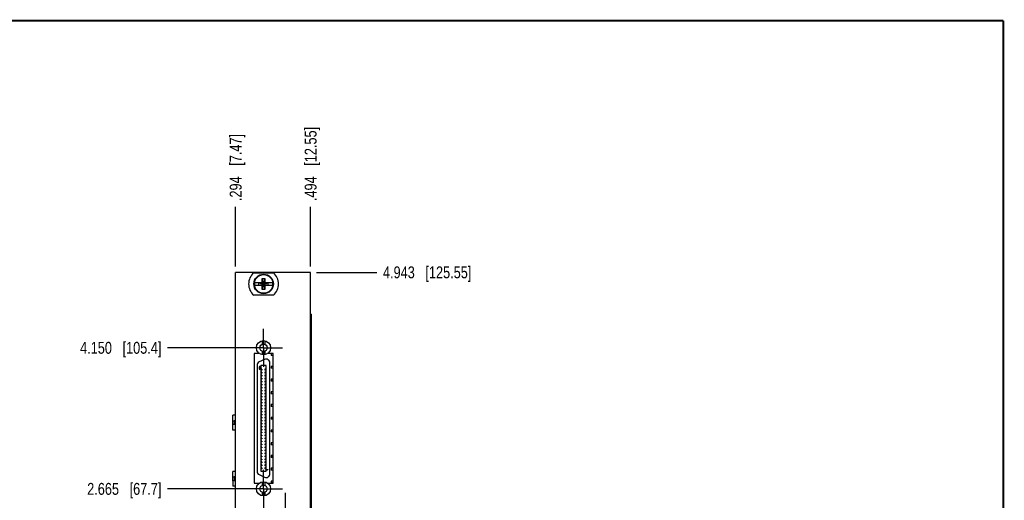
# Model space of a CAD drawing. Header units: inches. Extents: x 0.2 to 16.8, y 0.2 to 10.8.
# Tile 11 of 11: x 6.4 to 16.8, y 5.7 to 10.8. Entities that reach past the tile are written whole.
import ezdxf

# ---------------------------------------------------------------- set-up
doc = ezdxf.new("R2010")
doc.units = ezdxf.units.IN
doc.header["$LTSCALE"] = 0.935
doc.header["$MEASUREMENT"] = 0
doc.linetypes.add('CENTER', pattern=[0.6, 0.375, -0.075, 0.075, -0.075])
doc.layers.get('0').update_dxf_attribs({"linetype": 'CONTINUOUS'})
for name, color, linetype in [('COSMETIC', 7, 'CONTINUOUS'), ('DEFAULT_1', 7, 'CENTER'), ('DIMENSIONS', 7, 'CONTINUOUS')]:
    doc.layers.add(name, color=color, linetype=linetype)
doc.styles.get("Standard").update_dxf_attribs({"font": 'txt', "width": 0.8})
doc.dimstyles.new('DIMSTYLE_1', dxfattribs={"dimtxt": 0.125, "dimasz": 0.18, "dimexe": 0.125, "dimexo": 0.0625, "dimgap": 0.03125, "dimtad": 0, "dimtih": 1, "dimtoh": 1, "dimdec": 3, "dimzin": 4, "dimdsep": 46, "dimtxsty": 'STANDARD', "dimblk": '_FILLED', "dimblk1": '_FILLED', "dimblk2": '_FILLED', "dimcen": 0.09, "dimadec": 0, "dimazin": 0, "dimtp": 0.001, "dimtm": 0.001, "dimtfac": 1, "dimtdec": 3, "dimtofl": 0, "dimtmove": 0, "dimatfit": 3, "dimldrblk": '_FILLED', "dimfxl": 1, "dimtolj": 1, "dimtzin": 4, "dimarcsym": 0})

# ---------------------------------------------------------------- blocks, each defined once
blk = doc.blocks.new('*D3')
at = {"layer": 'DIMENSIONS', "color": 2, "linetype": 'CONTINUOUS'}
blk.add_line((8.91, 5.833), (7.962, 5.833), dxfattribs=at)
at = {"layer": 'DIMENSIONS', "color": 2, "linetype": 'CONTINUOUS', "insert": (7.899, 5.895), "char_height": 0.125, "width": 1.225, "attachment_point": 3, "line_spacing_factor": 0.9}
blk.add_mtext('2.665{\\Ftxt.shx;\\W1.000000;\\H0.125000; }[67.7]', dxfattribs=at)
blk = doc.blocks.new('_FILLED')
at = {"color": 0, "linetype": 'BYBLOCK'}
blk.add_solid([(0, 0), (-1, 0.174), (-1, -0.174)], dxfattribs=at)
blk = doc.blocks.new('*D4')
at = {"layer": 'DIMENSIONS', "color": 2, "linetype": 'CONTINUOUS'}
blk.add_line((8.91, 7.317), (7.962, 7.317), dxfattribs=at)
at = {"layer": 'DIMENSIONS', "color": 2, "linetype": 'CONTINUOUS', "insert": (7.899, 7.379), "char_height": 0.125, "width": 1.325, "attachment_point": 3, "line_spacing_factor": 0.9}
blk.add_mtext('4.150{\\Ftxt.shx;\\W1.000000;\\H0.125000; }[105.4]', dxfattribs=at)
blk = doc.blocks.new('*D5')
at = {"layer": 'DIMENSIONS', "color": 2, "linetype": 'CONTINUOUS'}
blk.add_line((9.53, 8.11), (10.165, 8.11), dxfattribs=at)
at = {"layer": 'DIMENSIONS', "color": 2, "linetype": 'CONTINUOUS', "insert": (10.228, 8.173), "char_height": 0.125, "width": 1.425, "attachment_point": 1, "line_spacing_factor": 0.9}
blk.add_mtext('4.943{\\Ftxt.shx;\\W1.000000;\\H0.125000; }[125.55]', dxfattribs=at)
blk = doc.blocks.new('*D9')
at = {"layer": 'DIMENSIONS', "color": 2, "linetype": 'CONTINUOUS'}
blk.add_line((8.679, 8.173), (8.679, 8.798), dxfattribs=at)
at = {"layer": 'DIMENSIONS', "color": 2, "linetype": 'CONTINUOUS', "insert": (8.617, 8.86), "char_height": 0.125, "width": 1.125, "attachment_point": 1, "rotation": 90, "line_spacing_factor": 0.9}
blk.add_mtext('.294{\\Ftxt.shx;\\W1.000000;\\H0.125000; }[7.47]', dxfattribs=at)
blk = doc.blocks.new('*D10')
at = {"layer": 'DIMENSIONS', "color": 2, "linetype": 'CONTINUOUS'}
blk.add_line((9.467, 8.173), (9.467, 8.798), dxfattribs=at)
at = {"layer": 'DIMENSIONS', "color": 2, "linetype": 'CONTINUOUS', "insert": (9.405, 8.86), "char_height": 0.125, "width": 1.225, "attachment_point": 1, "rotation": 90, "line_spacing_factor": 0.9}
blk.add_mtext('.494{\\Ftxt.shx;\\W1.000000;\\H0.125000; }[12.55]', dxfattribs=at)

msp = doc.modelspace()

# ---------------------------------------------------------------- linework, layer by layer
at = {"color": 7, "linetype": 'CONTINUOUS'}
for p, q in [((8.6793, 2.9725), (8.6793, 8.1104)), ((9.4673, 8.1104), (8.6793, 8.1104)), ((8.8695, 8.1069), (9.077, 8.1069)), ((9.4673, 2.9725), (9.4673, 8.1104)), ((8.8786, 8.0021), (8.9616, 8.0021)), ((8.8786, 7.9746), (8.9616, 7.9746)), ((8.9248, 7.9767), (8.9248, 8.0001)), ((8.9248, 7.9767), (9.0218, 8.0001)), ((8.9616, 8.0001), (8.9248, 8.0001)), ((8.9248, 8.0001), (9.0218, 7.9767)), ((8.9248, 7.9767), (8.9616, 7.9767)), ((8.9595, 7.9313), (8.9871, 8.0454)), ((8.9595, 8.0021), (8.9595, 8.0454)), ((8.9871, 7.9313), (8.9595, 8.0454)), ((8.9595, 8.0454), (8.9871, 8.0454)), ((8.9595, 7.9313), (8.9595, 7.9746)), ((8.9616, 8.0021), (8.9616, 8.0001)), ((8.9616, 7.9767), (8.985, 8.0001)), ((8.985, 7.9767), (8.9616, 8.0001)), ((8.9616, 7.9746), (8.9616, 7.9767)), ((8.985, 8.0021), (8.985, 8.0001)), ((8.985, 8.0021), (9.0679, 8.0021)), ((9.0218, 8.0001), (8.985, 8.0001)), ((8.985, 7.9746), (8.985, 7.9767)), ((8.985, 7.9767), (9.0218, 7.9767)), ((8.985, 7.9746), (9.0679, 7.9746)), ((8.9871, 8.0454), (8.9871, 8.0021)), ((8.9871, 7.9746), (8.9871, 7.9313)), ((9.0218, 7.9767), (9.0218, 8.0001)), ((9.077, 7.8699), (8.8695, 7.8699)), ((8.9871, 7.9313), (8.9595, 7.9313)), ((9.4682, 7.6704), (9.478, 7.6704)), ((9.478, 3.6704), (9.478, 7.6704)), ((8.9593, 7.3907), (8.9593, 7.3542)), ((8.9849, 7.3907), (8.9849, 7.3542)), ((8.8723, 7.2572), (8.8723, 5.8912)), ((8.9223, 7.2572), (8.8723, 7.2572)), ((8.9223, 7.2615), (8.9223, 7.2572)), ((8.9593, 7.2797), (8.9593, 7.2433)), ((8.9849, 7.2797), (8.9849, 7.2433)), ((9.0223, 7.2572), (9.0223, 7.2618)), ((9.0723, 7.2572), (9.0223, 7.2572)), ((9.0531, 7.255), (9.0531, 7.2349)), ((9.0723, 7.255), (9.0531, 7.255)), ((9.0705, 7.2572), (9.0705, 6.9869)), ((9.0723, 5.8912), (9.0723, 7.2572)), ((8.9842, 7.1942), (8.9267, 7.1674)), ((9.0402, 5.9912), (9.0402, 7.1585)), ((9.0723, 7.2349), (9.0531, 7.2349)), ((8.904, 7.1317), (8.904, 6.018)), ((8.9455, 7.1319), (8.9455, 6.0178)), ((8.9987, 7.1319), (8.9455, 7.1319)), ((8.9563, 7.0916), (8.9455, 7.0916)), ((8.9563, 7.0817), (8.9455, 7.0817)), ((8.9563, 7.0601), (8.9455, 7.0601)), ((8.9563, 7.0502), (8.9455, 7.0502)), ((8.9563, 7.0916), (8.9563, 7.0817)), ((8.9563, 7.0601), (8.9563, 7.0502)), ((8.9878, 7.0916), (8.9878, 7.0817)), ((8.9987, 7.0916), (8.9878, 7.0916)), ((8.9987, 7.0817), (8.9878, 7.0817)), ((8.9878, 7.0601), (8.9878, 7.0502)), ((8.9987, 7.0601), (8.9878, 7.0601)), ((8.9987, 7.0502), (8.9878, 7.0502)), ((8.9987, 6.0178), (8.9987, 7.1319)), ((9.0531, 7.121), (9.0531, 7.1009)), ((9.0723, 7.121), (9.0531, 7.121)), ((9.0723, 7.1009), (9.0531, 7.1009)), ((8.9563, 7.0286), (8.9455, 7.0286)), ((8.9563, 7.0188), (8.9455, 7.0188)), ((8.9563, 6.9971), (8.9455, 6.9971)), ((8.9563, 6.9873), (8.9455, 6.9873)), ((8.9563, 6.9656), (8.9455, 6.9656)), ((8.9563, 6.9558), (8.9455, 6.9558)), ((8.9563, 7.0286), (8.9563, 7.0188)), ((8.9563, 6.9971), (8.9563, 6.9873)), ((8.9563, 6.9656), (8.9563, 6.9558)), ((8.9878, 7.0286), (8.9878, 7.0188)), ((8.9987, 7.0286), (8.9878, 7.0286)), ((8.9987, 7.0188), (8.9878, 7.0188)), ((8.9878, 6.9971), (8.9878, 6.9873)), ((8.9987, 6.9971), (8.9878, 6.9971)), ((8.9987, 6.9873), (8.9878, 6.9873)), ((8.9878, 6.9656), (8.9878, 6.9558)), ((8.9987, 6.9656), (8.9878, 6.9656)), ((8.9987, 6.9558), (8.9878, 6.9558)), ((9.0531, 6.9869), (9.0531, 6.9669)), ((9.0723, 6.9869), (9.0531, 6.9869)), ((9.0723, 6.9669), (9.0531, 6.9669)), ((9.0548, 6.9869), (9.0548, 6.9669)), ((9.0676, 6.9686), (9.0548, 6.9686)), ((9.06, 6.9869), (9.06, 6.9686)), ((9.0676, 6.9869), (9.0676, 6.9686)), ((9.0705, 6.9669), (9.0705, 6.5849)), ((8.9563, 6.9341), (8.9455, 6.9341)), ((8.9563, 6.9243), (8.9455, 6.9243)), ((8.9563, 6.9026), (8.9455, 6.9026)), ((8.9563, 6.8928), (8.9455, 6.8928)), ((8.9563, 6.8711), (8.9455, 6.8711)), ((8.9563, 6.8613), (8.9455, 6.8613)), ((8.9563, 6.8396), (8.9455, 6.8396)), ((8.9563, 6.9341), (8.9563, 6.9243)), ((8.9563, 6.9026), (8.9563, 6.8928)), ((8.9563, 6.8711), (8.9563, 6.8613)), ((8.9563, 6.8396), (8.9563, 6.8298)), ((8.9878, 6.9341), (8.9878, 6.9243)), ((8.9987, 6.9341), (8.9878, 6.9341)), ((8.9987, 6.9243), (8.9878, 6.9243)), ((8.9878, 6.9026), (8.9878, 6.8928)), ((8.9987, 6.9026), (8.9878, 6.9026)), ((8.9987, 6.8928), (8.9878, 6.8928)), ((8.9878, 6.8711), (8.9878, 6.8613)), ((8.9987, 6.8711), (8.9878, 6.8711)), ((8.9987, 6.8613), (8.9878, 6.8613)), ((8.9878, 6.8396), (8.9878, 6.8298)), ((8.9987, 6.8396), (8.9878, 6.8396)), ((9.0531, 6.8529), (9.0531, 6.8328)), ((9.0723, 6.8529), (9.0531, 6.8529)), ((9.0723, 6.8328), (9.0531, 6.8328)), ((8.9563, 6.8298), (8.9455, 6.8298)), ((8.9563, 6.8081), (8.9455, 6.8081)), ((8.9563, 6.7983), (8.9455, 6.7983)), ((8.9563, 6.7766), (8.9455, 6.7766)), ((8.9563, 6.7668), (8.9455, 6.7668)), ((8.9563, 6.7451), (8.9455, 6.7451)), ((8.9563, 6.7353), (8.9455, 6.7353)), ((8.9563, 6.8081), (8.9563, 6.7983)), ((8.9563, 6.7766), (8.9563, 6.7668)), ((8.9563, 6.7451), (8.9563, 6.7353)), ((8.9987, 6.8298), (8.9878, 6.8298)), ((8.9878, 6.8081), (8.9878, 6.7983)), ((8.9987, 6.8081), (8.9878, 6.8081)), ((8.9987, 6.7983), (8.9878, 6.7983)), ((8.9878, 6.7766), (8.9878, 6.7668)), ((8.9987, 6.7766), (8.9878, 6.7766)), ((8.9987, 6.7668), (8.9878, 6.7668)), ((8.9878, 6.7451), (8.9878, 6.7353)), ((8.9987, 6.7451), (8.9878, 6.7451)), ((8.9987, 6.7353), (8.9878, 6.7353)), ((8.9563, 6.7136), (8.9455, 6.7136)), ((8.9563, 6.7038), (8.9455, 6.7038)), ((8.9563, 6.6821), (8.9455, 6.6821)), ((8.9563, 6.6723), (8.9455, 6.6723)), ((8.9563, 6.6506), (8.9455, 6.6506)), ((8.9563, 6.6408), (8.9455, 6.6408)), ((8.9563, 6.7136), (8.9563, 6.7038)), ((8.9563, 6.6821), (8.9563, 6.6723)), ((8.9563, 6.6506), (8.9563, 6.6408)), ((8.9878, 6.7136), (8.9878, 6.7038)), ((8.9987, 6.7136), (8.9878, 6.7136)), ((8.9987, 6.7038), (8.9878, 6.7038)), ((8.9878, 6.6821), (8.9878, 6.6723)), ((8.9987, 6.6821), (8.9878, 6.6821)), ((8.9987, 6.6723), (8.9878, 6.6723)), ((8.9878, 6.6506), (8.9878, 6.6408)), ((8.9987, 6.6506), (8.9878, 6.6506)), ((8.9987, 6.6408), (8.9878, 6.6408)), ((9.0531, 6.7189), (9.0531, 6.6988)), ((9.0723, 6.7189), (9.0531, 6.7189)), ((9.0723, 6.6988), (9.0531, 6.6988)), ((8.6492, 6.4499), (8.6492, 6.6074)), ((8.6793, 6.6074), (8.6492, 6.6074)), ((8.6492, 6.5484), (8.665, 6.5484)), ((8.665, 6.5484), (8.665, 6.509)), ((8.6793, 6.5484), (8.665, 6.5484)), ((8.9563, 6.6191), (8.9455, 6.6191)), ((8.9563, 6.6093), (8.9455, 6.6093)), ((8.9563, 6.5876), (8.9455, 6.5876)), ((8.9563, 6.5778), (8.9455, 6.5778)), ((8.9563, 6.5562), (8.9455, 6.5562)), ((8.9563, 6.5463), (8.9455, 6.5463)), ((8.9563, 6.5247), (8.9455, 6.5247)), ((8.9563, 6.6191), (8.9563, 6.6093)), ((8.9563, 6.5876), (8.9563, 6.5778)), ((8.9563, 6.5562), (8.9563, 6.5463)), ((8.9563, 6.5247), (8.9563, 6.5148)), ((8.9878, 6.6191), (8.9878, 6.6093)), ((8.9987, 6.6191), (8.9878, 6.6191)), ((8.9987, 6.6093), (8.9878, 6.6093)), ((8.9878, 6.5876), (8.9878, 6.5778)), ((8.9987, 6.5876), (8.9878, 6.5876)), ((8.9987, 6.5778), (8.9878, 6.5778)), ((8.9878, 6.5562), (8.9878, 6.5463)), ((8.9987, 6.5562), (8.9878, 6.5562)), ((8.9987, 6.5463), (8.9878, 6.5463)), ((8.9878, 6.5247), (8.9878, 6.5148)), ((8.9987, 6.5247), (8.9878, 6.5247)), ((9.0531, 6.5849), (9.0531, 6.5648)), ((9.0723, 6.5849), (9.0531, 6.5849)), ((9.0723, 6.5648), (9.0531, 6.5648)), ((9.0548, 6.5849), (9.0548, 6.5648)), ((9.06, 6.5849), (9.06, 6.5648)), ((9.0676, 6.5849), (9.0676, 6.5648)), ((9.0705, 6.5648), (9.0705, 6.1828)), ((8.6793, 6.509), (8.6492, 6.509)), ((8.6793, 6.4499), (8.6492, 6.4499)), ((8.9563, 6.5148), (8.9455, 6.5148)), ((8.9563, 6.4932), (8.9455, 6.4932)), ((8.9563, 6.4833), (8.9455, 6.4833)), ((8.9563, 6.4617), (8.9455, 6.4617)), ((8.9563, 6.4518), (8.9455, 6.4518)), ((8.9563, 6.4302), (8.9455, 6.4302)), ((8.9563, 6.4203), (8.9455, 6.4203)), ((8.9563, 6.4932), (8.9563, 6.4833)), ((8.9563, 6.4617), (8.9563, 6.4518)), ((8.9563, 6.4302), (8.9563, 6.4203)), ((8.9987, 6.5148), (8.9878, 6.5148)), ((8.9878, 6.4932), (8.9878, 6.4833)), ((8.9987, 6.4932), (8.9878, 6.4932)), ((8.9987, 6.4833), (8.9878, 6.4833)), ((8.9878, 6.4617), (8.9878, 6.4518)), ((8.9987, 6.4617), (8.9878, 6.4617)), ((8.9987, 6.4518), (8.9878, 6.4518)), ((8.9878, 6.4302), (8.9878, 6.4203)), ((8.9987, 6.4302), (8.9878, 6.4302)), ((8.9987, 6.4203), (8.9878, 6.4203)), ((9.0531, 6.4509), (9.0531, 6.4308)), ((9.0723, 6.4509), (9.0531, 6.4509)), ((9.0723, 6.4308), (9.0531, 6.4308)), ((8.9563, 6.3987), (8.9455, 6.3987)), ((8.9563, 6.3888), (8.9455, 6.3888)), ((8.9563, 6.3672), (8.9455, 6.3672)), ((8.9563, 6.3573), (8.9455, 6.3573)), ((8.9563, 6.3357), (8.9455, 6.3357)), ((8.9563, 6.3258), (8.9455, 6.3258)), ((8.9563, 6.3987), (8.9563, 6.3888)), ((8.9563, 6.3672), (8.9563, 6.3573)), ((8.9563, 6.3357), (8.9563, 6.3258)), ((8.9878, 6.3987), (8.9878, 6.3888)), ((8.9987, 6.3987), (8.9878, 6.3987)), ((8.9987, 6.3888), (8.9878, 6.3888)), ((8.9878, 6.3672), (8.9878, 6.3573)), ((8.9987, 6.3672), (8.9878, 6.3672)), ((8.9987, 6.3573), (8.9878, 6.3573)), ((8.9878, 6.3357), (8.9878, 6.3258)), ((8.9987, 6.3357), (8.9878, 6.3357)), ((8.9987, 6.3258), (8.9878, 6.3258)), ((9.0531, 6.3169), (9.0531, 6.2968)), ((9.0723, 6.3169), (9.0531, 6.3169)), ((8.9563, 6.3042), (8.9455, 6.3042)), ((8.9563, 6.2943), (8.9455, 6.2943)), ((8.9563, 6.2727), (8.9455, 6.2727)), ((8.9563, 6.2628), (8.9455, 6.2628)), ((8.9563, 6.2412), (8.9455, 6.2412)), ((8.9563, 6.2313), (8.9455, 6.2313)), ((8.9563, 6.3042), (8.9563, 6.2943)), ((8.9563, 6.2727), (8.9563, 6.2628)), ((8.9563, 6.2412), (8.9563, 6.2313)), ((8.9878, 6.3042), (8.9878, 6.2943)), ((8.9987, 6.3042), (8.9878, 6.3042)), ((8.9987, 6.2943), (8.9878, 6.2943)), ((8.9878, 6.2727), (8.9878, 6.2628)), ((8.9987, 6.2727), (8.9878, 6.2727)), ((8.9987, 6.2628), (8.9878, 6.2628)), ((8.9878, 6.2412), (8.9878, 6.2313)), ((8.9987, 6.2412), (8.9878, 6.2412)), ((8.9987, 6.2313), (8.9878, 6.2313)), ((9.0723, 6.2968), (9.0531, 6.2968)), ((8.9563, 6.2097), (8.9455, 6.2097)), ((8.9563, 6.1999), (8.9455, 6.1999)), ((8.9563, 6.1782), (8.9455, 6.1782)), ((8.9563, 6.1684), (8.9455, 6.1684)), ((8.9563, 6.1467), (8.9455, 6.1467)), ((8.9563, 6.1369), (8.9455, 6.1369)), ((8.9563, 6.1152), (8.9455, 6.1152)), ((8.9563, 6.2097), (8.9563, 6.1999)), ((8.9563, 6.1782), (8.9563, 6.1684)), ((8.9563, 6.1467), (8.9563, 6.1369)), ((8.9563, 6.1152), (8.9563, 6.1054)), ((8.9878, 6.2097), (8.9878, 6.1999)), ((8.9987, 6.2097), (8.9878, 6.2097)), ((8.9987, 6.1999), (8.9878, 6.1999)), ((8.9878, 6.1782), (8.9878, 6.1684)), ((8.9987, 6.1782), (8.9878, 6.1782)), ((8.9987, 6.1684), (8.9878, 6.1684)), ((8.9878, 6.1467), (8.9878, 6.1369)), ((8.9987, 6.1467), (8.9878, 6.1467)), ((8.9987, 6.1369), (8.9878, 6.1369)), ((8.9878, 6.1152), (8.9878, 6.1054)), ((8.9987, 6.1152), (8.9878, 6.1152)), ((9.0531, 6.1828), (9.0531, 6.1628)), ((9.0723, 6.1828), (9.0531, 6.1828)), ((9.0723, 6.1628), (9.0531, 6.1628)), ((9.0548, 6.1828), (9.0548, 6.1628)), ((9.0676, 6.1812), (9.0548, 6.1812)), ((9.06, 6.1812), (9.06, 6.1628)), ((9.0676, 6.1812), (9.0676, 6.1628)), ((9.0705, 6.1628), (9.0705, 5.8912)), ((8.6492, 5.9184), (8.6492, 6.0169)), ((8.6793, 6.0169), (8.6492, 6.0169)), ((8.9563, 6.1054), (8.9455, 6.1054)), ((8.9563, 6.0837), (8.9455, 6.0837)), ((8.9563, 6.0739), (8.9455, 6.0739)), ((8.9563, 6.0522), (8.9455, 6.0522)), ((8.9563, 6.0424), (8.9455, 6.0424)), ((8.9455, 6.0178), (8.9987, 6.0178)), ((8.9563, 6.0837), (8.9563, 6.0739)), ((8.9563, 6.0522), (8.9563, 6.0424)), ((8.9987, 6.1054), (8.9878, 6.1054)), ((8.9878, 6.0837), (8.9878, 6.0739)), ((8.9987, 6.0837), (8.9878, 6.0837)), ((8.9987, 6.0739), (8.9878, 6.0739)), ((8.9878, 6.0522), (8.9878, 6.0424)), ((8.9987, 6.0522), (8.9878, 6.0522)), ((8.9987, 6.0424), (8.9878, 6.0424)), ((9.0531, 6.0488), (9.0531, 6.0288)), ((9.0723, 6.0488), (9.0531, 6.0488)), ((9.0723, 6.0288), (9.0531, 6.0288)), ((8.6492, 5.9578), (8.665, 5.9578)), ((8.6492, 5.9184), (8.6492, 5.8594)), ((8.6793, 5.9184), (8.6492, 5.9184)), ((8.665, 5.9578), (8.665, 5.9184)), ((8.6793, 5.9578), (8.665, 5.9578)), ((8.9267, 5.9823), (8.9842, 5.9555)), ((8.9593, 5.9064), (8.9593, 5.87)), ((8.9849, 5.9064), (8.9849, 5.87)), ((9.0531, 5.9148), (9.0531, 5.8947)), ((9.0723, 5.9148), (9.0531, 5.9148)), ((8.6793, 5.8594), (8.6492, 5.8594)), ((8.8723, 5.8912), (8.9223, 5.8912)), ((8.9223, 5.8912), (8.9223, 5.8883)), ((9.0223, 5.8879), (9.0223, 5.8912)), ((9.0223, 5.8912), (9.0723, 5.8912)), ((9.0723, 5.8947), (9.0531, 5.8947)), ((8.9593, 5.7955), (8.9593, 5.759)), ((8.9849, 5.7955), (8.9849, 5.759))]:
    msp.add_line(p, q, dxfattribs=at)
at = {"color": 7, "linetype": 'CONTINUOUS', "const_width": 0.02}
for points in [[(16.75, 10.7586), (0.25, 10.7586)], [(16.75, 0.2586), (16.75, 10.7586)]]:
    msp.add_lwpolyline(points, dxfattribs=at)
at = {"color": 7, "linetype": 'CONTINUOUS'}
for centre, radius in [((8.9733, 7.9884), 0.1025), ((8.9733, 7.9884), 0.098), ((8.9721, 7.317), 0.0748), ((8.9721, 7.317), 0.0394), ((8.9721, 5.8327), 0.0748), ((8.9721, 5.8327), 0.0394)]:
    msp.add_circle(centre, radius, dxfattribs=at)
for centre, radius, start, end in [((8.9733, 7.9884), 0.1575, 131.20295, 228.79705), ((8.9733, 7.9884), 0.1575, 311.20295, 48.79705), ((8.9733, 7.9884), 0.0956, 171.71661, 188.28339), ((8.9733, 7.9884), 0.0956, 351.71661, 8.28339), ((8.9433, 7.1317), 0.0394, 115, 180), ((9.0008, 7.1585), 0.0394, 0, 115), ((8.9433, 6.018), 0.0394, 180, 245), ((9.0008, 5.9912), 0.0394, 245, 360)]:
    msp.add_arc(centre, radius, start, end, dxfattribs=at)
at = {"layer": 'COSMETIC', "color": 7, "linetype": 'CONTINUOUS'}
for p, q in [((8.9262, 7.1154), (8.9258, 7.1138)), ((8.9258, 7.1138), (8.9258, 7.1121)), ((8.9258, 7.1121), (8.9262, 7.1105)), ((8.9262, 7.1013), (8.9258, 7.0997)), ((8.9258, 7.0997), (8.9258, 7.0977)), ((8.9258, 7.0977), (8.9262, 7.0961)), ((8.9272, 7.1171), (8.9262, 7.1154)), ((8.9262, 7.1105), (8.9272, 7.1089)), ((8.9272, 7.103), (8.9262, 7.1013)), ((8.9262, 7.0961), (8.9272, 7.0944)), ((8.9285, 7.1181), (8.9272, 7.1171)), ((8.9272, 7.1089), (8.9285, 7.1079)), ((8.9282, 7.1039), (8.9272, 7.103)), ((8.9272, 7.0944), (8.9282, 7.0934)), ((8.9278, 7.1151), (8.9275, 7.1141)), ((8.9275, 7.1141), (8.9275, 7.1118)), ((8.9275, 7.1118), (8.9278, 7.1108)), ((8.9278, 7.1007), (8.9275, 7.0994)), ((8.9275, 7.0994), (8.9275, 7.098)), ((8.9275, 7.098), (8.9278, 7.0967)), ((8.9285, 7.1161), (8.9278, 7.1151)), ((8.9278, 7.1108), (8.9285, 7.1099)), ((8.9285, 7.102), (8.9278, 7.1007)), ((8.9278, 7.0967), (8.9285, 7.0954)), ((8.9298, 7.1046), (8.9282, 7.1039)), ((8.9282, 7.0934), (8.9298, 7.0928)), ((8.9302, 7.1187), (8.9285, 7.1181)), ((8.9295, 7.1167), (8.9285, 7.1161)), ((8.9285, 7.1099), (8.9295, 7.1092)), ((8.9285, 7.1079), (8.9302, 7.1072)), ((8.9298, 7.103), (8.9285, 7.102)), ((8.9285, 7.0954), (8.9298, 7.0944)), ((8.9305, 7.1171), (8.9295, 7.1167)), ((8.9295, 7.1092), (8.9305, 7.1089)), ((8.9308, 7.1046), (8.9298, 7.1046)), ((8.9308, 7.103), (8.9298, 7.103)), ((8.9298, 7.0944), (8.9308, 7.0944)), ((8.9298, 7.0928), (8.9308, 7.0928)), ((8.9325, 7.119), (8.9302, 7.1187)), ((8.9302, 7.1072), (8.9319, 7.1072)), ((8.9315, 7.1171), (8.9305, 7.1171)), ((8.9305, 7.1089), (8.9315, 7.1089)), ((8.9325, 7.1039), (8.9308, 7.1046)), ((8.9322, 7.102), (8.9308, 7.103)), ((8.9308, 7.0944), (8.9322, 7.0954)), ((8.9308, 7.0928), (8.9325, 7.0934)), ((8.9325, 7.1167), (8.9315, 7.1171)), ((8.9315, 7.1089), (8.9325, 7.1092)), ((8.9319, 7.1072), (8.9335, 7.1079)), ((8.9329, 7.1007), (8.9322, 7.102)), ((8.9322, 7.0954), (8.9329, 7.0967)), ((8.9349, 7.119), (8.9325, 7.119)), ((8.9332, 7.1161), (8.9325, 7.1167)), ((8.9325, 7.1092), (8.9332, 7.1099)), ((8.9335, 7.1026), (8.9325, 7.1039)), ((8.9325, 7.0934), (8.9335, 7.0948)), ((8.9332, 7.0994), (8.9329, 7.1007)), ((8.9329, 7.0967), (8.9332, 7.098)), ((8.9339, 7.1151), (8.9332, 7.1161)), ((8.9332, 7.1099), (8.9339, 7.1108)), ((8.9332, 7.098), (8.9332, 7.0994)), ((8.9335, 7.1079), (8.9345, 7.1089)), ((8.9339, 7.102), (8.9335, 7.1026)), ((8.9335, 7.0948), (8.9339, 7.0954)), ((8.9342, 7.1141), (8.9339, 7.1151)), ((8.9339, 7.1108), (8.9342, 7.1118)), ((8.9342, 7.1026), (8.9339, 7.102)), ((8.9339, 7.0954), (8.9342, 7.0948)), ((8.9355, 7.1154), (8.9342, 7.1174)), ((8.9342, 7.1174), (8.9349, 7.1174)), ((8.9342, 7.1118), (8.9342, 7.1141)), ((8.9352, 7.1036), (8.9342, 7.1026)), ((8.9342, 7.0948), (8.9352, 7.0938)), ((8.9345, 7.1089), (8.9355, 7.1105)), ((8.9349, 7.1007), (8.9345, 7.0994)), ((8.9345, 7.0994), (8.9345, 7.098)), ((8.9345, 7.098), (8.9349, 7.0967)), ((8.9372, 7.1187), (8.9349, 7.119)), ((8.9349, 7.1174), (8.9369, 7.1171)), ((8.9359, 7.102), (8.9349, 7.1007)), ((8.9349, 7.0967), (8.9359, 7.0954)), ((8.9365, 7.1043), (8.9352, 7.1036)), ((8.9352, 7.0938), (8.9365, 7.0931)), ((8.9359, 7.1138), (8.9355, 7.1154)), ((8.9355, 7.1105), (8.9359, 7.1121)), ((8.9359, 7.1121), (8.9359, 7.1138)), ((8.9369, 7.1026), (8.9359, 7.102)), ((8.9359, 7.0954), (8.9369, 7.0948)), ((8.9375, 7.1043), (8.9365, 7.1043)), ((8.9365, 7.0931), (8.9375, 7.0931)), ((8.9369, 7.1171), (8.9379, 7.1167)), ((8.9375, 7.1026), (8.9369, 7.1026)), ((8.9369, 7.0948), (8.9375, 7.0948)), ((8.9389, 7.1181), (8.9372, 7.1187)), ((8.9392, 7.1036), (8.9375, 7.1043)), ((8.9386, 7.102), (8.9375, 7.1026)), ((8.9375, 7.0948), (8.9386, 7.0954)), ((8.9375, 7.0931), (8.9392, 7.0938)), ((8.9379, 7.1167), (8.9389, 7.1161)), ((8.9389, 7.1102), (8.9379, 7.1095)), ((8.9379, 7.1095), (8.9379, 7.1079)), ((8.9379, 7.1079), (8.9389, 7.1082)), ((8.9396, 7.1007), (8.9386, 7.102)), ((8.9386, 7.0954), (8.9396, 7.0967)), ((8.9402, 7.1171), (8.9389, 7.1181)), ((8.9389, 7.1161), (8.9396, 7.1151)), ((8.9396, 7.1112), (8.9389, 7.1102)), ((8.9389, 7.1082), (8.9402, 7.1092)), ((8.9402, 7.1026), (8.9392, 7.1036)), ((8.9392, 7.0938), (8.9402, 7.0948)), ((8.9396, 7.1151), (8.9399, 7.1141)), ((8.9399, 7.1121), (8.9396, 7.1112)), ((8.9399, 7.0994), (8.9396, 7.1007)), ((8.9396, 7.0967), (8.9399, 7.098)), ((8.9399, 7.1141), (8.9399, 7.1121)), ((8.9399, 7.098), (8.9399, 7.0994)), ((8.9412, 7.1154), (8.9402, 7.1171)), ((8.9402, 7.1092), (8.9412, 7.1108)), ((8.9412, 7.101), (8.9402, 7.1026)), ((8.9402, 7.0948), (8.9412, 7.0964)), ((8.9416, 7.1138), (8.9412, 7.1154)), ((8.9412, 7.1108), (8.9416, 7.1125)), ((8.9416, 7.0994), (8.9412, 7.101)), ((8.9412, 7.0964), (8.9416, 7.098)), ((8.9416, 7.1125), (8.9416, 7.1138)), ((8.9416, 7.098), (8.9416, 7.0994)), ((9.0026, 6.0313), (9.0026, 6.0333)), ((9.0026, 6.0333), (9.0157, 6.0333)), ((9.0183, 6.0313), (9.0026, 6.0313)), ((9.0157, 6.0333), (9.0133, 6.0352)), ((9.0133, 6.0352), (9.016, 6.0352)), ((9.016, 6.0352), (9.0183, 6.0333)), ((9.0183, 6.0333), (9.0183, 6.0313))]:
    msp.add_line(p, q, dxfattribs=at)
at = {"layer": 'DEFAULT_1', "color": 7, "linetype": 'CENTER'}
for p, q in [((8.9721, 7.317), (8.9721, 7.5168)), ((8.9721, 7.317), (8.7723, 7.317)), ((8.9721, 7.317), (8.9721, 7.1172)), ((8.9721, 7.317), (9.1719, 7.317)), ((8.9721, 5.8327), (8.9721, 6.0325)), ((8.9721, 5.8327), (8.7723, 5.8327)), ((8.9721, 5.8327), (8.9721, 5.6329)), ((8.9721, 5.8327), (9.1719, 5.8327)), ((9.202, 5.5913), (9.202, 5.7911))]:
    msp.add_line(p, q, dxfattribs=at)

# ---------------------------------------------------------------- dimensions: what is measured, and where the dimension line sits
at = {"layer": 'DIMENSIONS', "color": 2, "linetype": 'CONTINUOUS'}
for feature_location, offset, dtype, origin, picture, middle in [((9.4673, 8.1729), (0, 0.625), 1, (8.9733, 8.1104), '*D10', (9.4673, 9.4729)), ((8.6793, 8.1729), (0, 0.625), 1, (8.9733, 8.1104), '*D9', (8.6793, 9.4229)), ((9.5298, 8.1104), (0.6357, 0), 0, (9.4553, 3.1675), '*D5', (10.9404, 8.1104)), ((8.90958, 7.31698), (-0.94784, 0), 0, (9.17188, 3.16745), '*D4', (7.23674, 7.31698)), ((8.9096, 5.8327), (-0.9478, 0), 0, (9.1719, 3.1675), '*D3', (7.2867, 5.8327))]:
    dim = msp.add_ordinate_dim(feature_location=feature_location, offset=offset, dtype=dtype, origin=origin, dimstyle='DIMSTYLE_1', dxfattribs=at)
    dim.commit()
    dim.dimension.update_dxf_attribs({"geometry": picture, "text_midpoint": middle})

doc.saveas('drawing.dxf')
